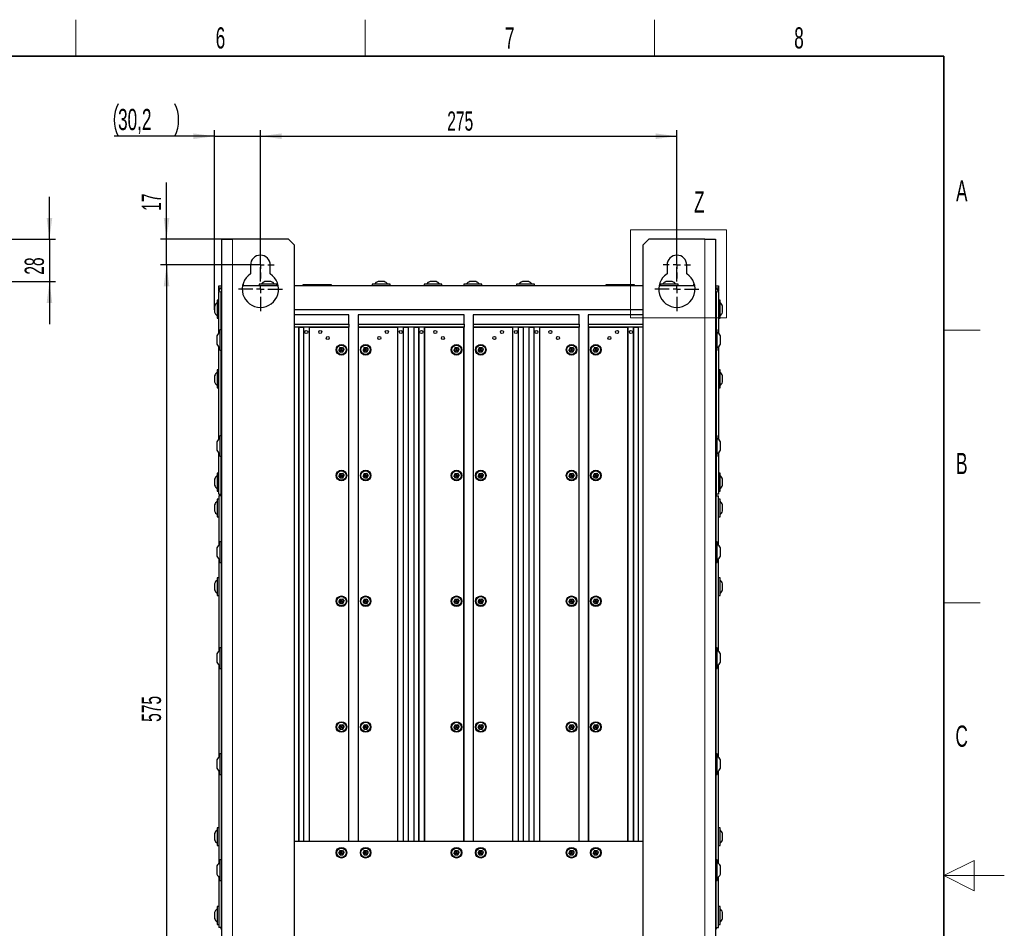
# Paper-space layout 'Blatt3' of a CAD drawing. Header units: millimetres. Extents: x 5 to 418, y 2 to 292.
# Tile 50 of 50: x 255 to 418, y 139 to 288. Entities that reach past the tile are written whole.
import ezdxf

# ---------------------------------------------------------------- set-up
doc = ezdxf.new("R2010")
doc.units = ezdxf.units.MM
doc.layers.add('SLD-0', color=7, linetype='Continuous')
doc.styles.add('SLDTEXTSTYLE1', font='TXT', dxfattribs={"width": 0.605})
doc.dimstyles.new('SLDDIMSTYLE2', dxfattribs={"dimtxt": 3.081982, "dimasz": 3.5, "dimexe": 0, "dimexo": 0.0625, "dimgap": 0.770496, "dimtad": 1, "dimdec": 0, "dimlfac": 4, "dimrnd": 1e-09, "dimzin": 12, "dimdsep": 46, "dimtxsty": 'SLDTEXTSTYLE1', "dimsah": 1, "dimcen": 0.09, "dimadec": 0, "dimazin": 3, "dimtfac": 1, "dimtofl": 0, "dimtmove": 0, "dimatfit": 3, "dimfxl": 1, "dimfrac": 2, "dimtolj": 1, "dimtzin": 12, "dimarcsym": 0})
doc.dimstyles.new('SLDDIMSTYLE3', dxfattribs={"dimtxt": 3.081982, "dimasz": 3.5, "dimexe": 0, "dimexo": 0.0625, "dimgap": 0.770496, "dimtad": 1, "dimlfac": 4, "dimrnd": 1e-09, "dimzin": 12, "dimdsep": 46, "dimtxsty": 'SLDTEXTSTYLE1', "dimsah": 1, "dimcen": 0.09, "dimadec": 0, "dimazin": 3, "dimtfac": 1, "dimtmove": 0, "dimatfit": 0, "dimfxl": 1, "dimfrac": 2, "dimtolj": 1, "dimtzin": 12, "dimarcsym": 0})
doc.dimstyles.new('SLDDIMSTYLE4', dxfattribs={"dimtxt": 3.5, "dimasz": 3.5, "dimexe": 0, "dimexo": 0.0625, "dimgap": 0.875, "dimtad": 1, "dimlfac": 4, "dimrnd": 1e-09, "dimzin": 12, "dimdsep": 46, "dimtxsty": 'SLDTEXTSTYLE1', "dimsah": 1, "dimcen": 0.09, "dimadec": 0, "dimazin": 3, "dimtfac": 1, "dimtmove": 0, "dimatfit": 0, "dimfxl": 1, "dimfrac": 2, "dimtolj": 1, "dimtzin": 12, "dimarcsym": 0})

# ---------------------------------------------------------------- blocks, each defined once
blk = doc.blocks.new('_D_17')
at = {"layer": 'SLD-0', "color": 7}
for p, q in [((260.37, 252.27), (260.37, 259.27)), ((188.75, 252.27), (261.37, 252.27)), ((260.37, 252.27), (260.37, 245.27)), ((234.6, 245.27), (261.37, 245.27)), ((260.37, 245.27), (260.37, 238.27))]:
    blk.add_line(p, q, dxfattribs=at)
for points in [[(260.37, 252.27), (260.83, 255.77), (259.91, 255.77)], [(260.37, 245.27), (259.91, 241.77), (260.83, 241.77)]]:
    blk.add_solid(points, dxfattribs=at)
at = {"layer": 'SLD-0', "color": 7, "insert": (256.28, 246.41), "char_height": 3.175, "attachment_point": 1, "rotation": 90, "style": 'SLDTEXTSTYLE1'}
blk.add_mtext('28', dxfattribs=at)
blk = doc.blocks.new('_D_18')
at = {"layer": 'SLD-0'}
for p, q in [((295.19, 248.02), (295.19, 270.27)), ((363.94, 248.02), (363.94, 270.27)), ((295.19, 269.27), (363.94, 269.27))]:
    blk.add_line(p, q, dxfattribs=at)
for points in [[(295.19, 269.27), (298.69, 268.81), (298.69, 269.73)], [(363.94, 269.27), (360.44, 269.73), (360.44, 268.81)]]:
    blk.add_solid(points, dxfattribs=at)
at = {"layer": 'SLD-0', "insert": (326.04, 273.36), "char_height": 3.175, "attachment_point": 1, "style": 'SLDTEXTSTYLE1'}
blk.add_mtext('275', dxfattribs=at)
blk = doc.blocks.new('_D_19')
at = {"layer": 'SLD-0'}
for p, q in [((295.19, 248.02), (278.7, 248.02)), ((279.7, 248.02), (279.7, 104.27)), ((295.19, 104.27), (278.7, 104.27))]:
    blk.add_line(p, q, dxfattribs=at)
for points in [[(279.7, 248.02), (279.24, 244.52), (280.16, 244.52)], [(279.7, 104.27), (280.16, 107.77), (279.24, 107.77)]]:
    blk.add_solid(points, dxfattribs=at)
at = {"layer": 'SLD-0', "insert": (275.61, 172.61), "char_height": 3.175, "attachment_point": 1, "rotation": 90, "style": 'SLDTEXTSTYLE1'}
blk.add_mtext('575', dxfattribs=at)
blk = doc.blocks.new('_D_20')
at = {"layer": 'SLD-0', "color": 7}
for p, q in [((279.7, 252.27), (279.7, 261.65)), ((290.57, 252.27), (278.7, 252.27)), ((279.7, 248.02), (279.7, 252.27)), ((292.94, 248.02), (278.7, 248.02)), ((279.7, 248.02), (279.7, 241.02))]:
    blk.add_line(p, q, dxfattribs=at)
for points in [[(279.7, 252.27), (280.16, 255.77), (279.24, 255.77)], [(279.7, 248.02), (279.24, 244.52), (280.16, 244.52)]]:
    blk.add_solid(points, dxfattribs=at)
at = {"layer": 'SLD-0', "color": 7, "insert": (275.61, 256.95), "char_height": 3.175, "attachment_point": 1, "rotation": 90, "style": 'SLDTEXTSTYLE1'}
blk.add_mtext('17', dxfattribs=at)
blk = doc.blocks.new('_D_21')
at = {"layer": 'SLD-0', "color": 7}
for p, q in [((287.64, 240.6), (287.64, 270.27)), ((295.19, 250.27), (295.19, 270.27)), ((287.64, 269.27), (271.07, 269.27)), ((287.64, 269.27), (295.19, 269.27)), ((295.19, 269.27), (302.19, 269.27))]:
    blk.add_line(p, q, dxfattribs=at)
for centre, start, end in [((277.08, 271.95), 153.4349, 206.5651), ((275.69, 271.95), 333.4349, 26.5651)]:
    blk.add_arc(centre, 6.01, start, end, dxfattribs=at)
for points in [[(287.64, 269.27), (284.14, 269.73), (284.14, 268.81)], [(295.19, 269.27), (298.69, 268.81), (298.69, 269.73)]]:
    blk.add_solid(points, dxfattribs=at)
at = {"layer": 'SLD-0', "color": 7, "insert": (271.7, 273.78), "char_height": 3.5, "attachment_point": 1, "style": 'SLDTEXTSTYLE1'}
blk.add_mtext('30,2', dxfattribs=at)
blk = doc.blocks.new('SW_CENTERMARKSYMBOL_8')
at = {"layer": 'SLD-0', "color": 0}
for p, q in [((0, 1.25), (0, 2.25)), ((-1.25, 0), (-2.25, 0)), ((0, 0), (-0.625, 0)), ((0, 0), (0, 0.625)), ((0, 0), (0, -0.625)), ((0, 0), (0.625, 0)), ((1.25, 0), (2.25, 0)), ((0, -1.25), (0, -2.25))]:
    blk.add_line(p, q, dxfattribs=at)
blk = doc.blocks.new('SW_CENTERMARKSYMBOL_9')
at = {"layer": 'SLD-0', "color": 0}
for p, q in [((0, 1.25), (0, 3.625)), ((-1.25, 0), (-3.625, 0)), ((0, 0), (-0.625, 0)), ((0, 0), (0, 0.625)), ((0, 0), (0, -0.625)), ((0, 0), (0.625, 0)), ((1.25, 0), (3.625, 0)), ((0, -1.25), (0, -3.625))]:
    blk.add_line(p, q, dxfattribs=at)
blk = doc.blocks.new('SW_CENTERMARKSYMBOL_10')
at = {"layer": 'SLD-0', "color": 0}
for p, q in [((0, 1.25), (0, 2.25)), ((-1.25, 0), (-2.25, 0)), ((0, 0), (-0.625, 0)), ((0, 0), (0, 0.625)), ((0, 0), (0, -0.625)), ((0, 0), (0.625, 0)), ((1.25, 0), (2.25, 0)), ((0, -1.25), (0, -2.25))]:
    blk.add_line(p, q, dxfattribs=at)
blk = doc.blocks.new('SW_CENTERMARKSYMBOL_11')
at = {"layer": 'SLD-0', "color": 0}
for p, q in [((0, 1.25), (0, 3.625)), ((-1.25, 0), (-3.625, 0)), ((0, 0), (-0.625, 0)), ((0, 0), (0, 0.625)), ((0, 0), (0, -0.625)), ((0, 0), (0.625, 0)), ((1.25, 0), (3.625, 0)), ((0, -1.25), (0, -3.625))]:
    blk.add_line(p, q, dxfattribs=at)

psp = doc.layouts.new('Blatt3')

# ---------------------------------------------------------------- linework, layer by layer
at = {"color": 7, "linetype": 'Continuous', "lineweight": 18}
for p, q in [((356.2712, 253.8297), (372.1451, 253.8297)), ((356.2712, 253.8297), (356.2712, 239.2786)), ((372.1451, 253.8297), (372.1451, 239.2786)), ((290.5673, 101.0151), (290.5673, 252.2651)), ((368.5673, 252.2651), (368.5673, 101.0151)), ((288.6923, 243.5901), (288.3173, 243.5901)), ((370.4423, 243.5901), (370.8173, 243.5901)), ((356.2712, 239.2786), (372.1451, 239.2786)), ((309.7423, 237.7651), (309.7423, 152.8901)), ((311.3923, 152.8901), (311.3923, 237.7651)), ((328.7423, 237.7651), (328.7423, 152.8901)), ((330.3923, 152.8901), (330.3923, 237.7651)), ((347.7423, 237.7651), (347.7423, 152.8901)), ((349.3923, 152.8901), (349.3923, 237.7651))]:
    psp.add_line(p, q, dxfattribs=at)
at = {"color": 7, "linetype": 'Continuous', "lineweight": 25}
for p, q in [((288.8173, 252.2651), (290.5673, 252.2651)), ((288.8173, 101.0151), (288.8173, 252.2651)), ((299.8173, 252.2651), (290.5673, 252.2651)), ((300.8173, 251.2651), (299.8173, 252.2651)), ((359.3173, 252.2651), (358.3173, 251.2651)), ((368.5673, 252.2651), (359.3173, 252.2651)), ((368.5673, 252.2651), (370.3173, 252.2651)), ((370.3173, 252.2651), (370.3173, 101.0151)), ((300.8173, 102.0151), (300.8173, 251.2651)), ((358.3173, 251.2651), (358.3173, 102.0151)), ((293.5673, 248.0151), (293.5673, 246.5368)), ((296.8173, 246.5368), (296.8173, 248.0151)), ((362.3173, 248.0151), (362.3173, 246.5368)), ((365.5673, 246.5368), (365.5673, 248.0151)), ((288.3173, 244.2151), (288.3173, 244.5901)), ((288.3173, 244.5901), (288.8173, 244.5901)), ((288.8173, 244.2151), (288.3173, 244.2151)), ((288.3173, 243.7151), (288.3173, 244.2151)), ((288.6923, 244.2151), (288.6923, 244.1629)), ((292.2581, 244.6401), (298.1265, 244.6401)), ((292.4173, 244.8401), (292.2984, 244.8401)), ((292.4173, 244.6401), (292.4173, 244.8401)), ((294.9673, 244.8401), (294.9673, 244.6401)), ((295.3413, 244.8401), (294.9673, 244.8401)), ((297.9173, 244.8401), (295.3413, 244.8401)), ((296.0691, 245.2651), (295.9423, 245.2651)), ((296.9423, 245.2651), (296.0691, 245.2651)), ((297.9173, 244.6401), (297.9173, 244.8401)), ((300.8173, 244.6401), (358.3173, 244.6401)), ((302.1923, 244.7151), (302.1923, 244.6401)), ((306.9423, 244.7151), (302.1923, 244.7151)), ((306.9423, 244.6401), (306.9423, 244.7151)), ((313.6423, 244.8401), (313.6423, 244.6401)), ((316.4, 244.8401), (313.6423, 244.8401)), ((315.5521, 245.2651), (314.6173, 245.2651)), ((315.6173, 245.2651), (315.5521, 245.2651)), ((316.5923, 244.8401), (316.4, 244.8401)), ((316.5923, 244.6401), (316.5923, 244.8401)), ((322.2173, 244.8401), (322.2173, 244.6401)), ((324.975, 244.8401), (322.2173, 244.8401)), ((324.1271, 245.2651), (323.1923, 245.2651)), ((324.1923, 245.2651), (324.1271, 245.2651)), ((325.1673, 244.8401), (324.975, 244.8401)), ((325.1673, 244.6401), (325.1673, 244.8401)), ((328.7923, 244.8401), (328.7923, 244.6401)), ((331.55, 244.8401), (328.7923, 244.8401)), ((330.7021, 245.2651), (329.7673, 245.2651)), ((330.7673, 245.2651), (330.7021, 245.2651)), ((331.7423, 244.8401), (331.55, 244.8401)), ((331.7423, 244.6401), (331.7423, 244.8401)), ((337.4673, 244.8401), (337.4673, 244.6401)), ((340.225, 244.8401), (337.4673, 244.8401)), ((339.3771, 245.2651), (338.4423, 245.2651)), ((339.4423, 245.2651), (339.3771, 245.2651)), ((340.4173, 244.8401), (340.225, 244.8401)), ((340.4173, 244.6401), (340.4173, 244.8401)), ((352.1923, 244.7151), (352.1923, 244.6401)), ((356.9423, 244.7151), (352.1923, 244.7151)), ((356.9423, 244.6401), (356.9423, 244.7151)), ((361.0081, 244.6401), (366.8765, 244.6401)), ((361.2173, 244.8401), (361.2173, 244.6401)), ((363.975, 244.8401), (361.2173, 244.8401)), ((363.1271, 245.2651), (362.1923, 245.2651)), ((363.1923, 245.2651), (363.1271, 245.2651)), ((364.1673, 244.8401), (363.975, 244.8401)), ((364.1673, 244.6401), (364.1673, 244.8401)), ((366.7173, 244.8401), (366.7173, 244.6401)), ((366.8266, 244.8401), (366.7173, 244.8401)), ((370.3173, 244.5901), (370.8173, 244.5901)), ((370.8173, 244.2151), (370.3173, 244.2151)), ((370.4423, 244.1629), (370.4423, 244.2151)), ((370.8173, 244.5901), (370.8173, 244.2151)), ((370.8173, 244.2151), (370.8173, 243.7151)), ((288.3173, 242.1901), (288.0673, 242.1901)), ((288.0673, 242.1901), (288.0673, 241.7613)), ((288.3299, 243.7151), (288.3173, 243.7151)), ((288.3173, 243.7151), (288.3173, 243.5901)), ((288.3173, 236.7519), (288.3173, 243.5901)), ((288.6923, 237.3401), (288.6923, 243.5901)), ((288.6974, 243.6401), (288.8173, 243.6401)), ((370.3173, 243.6401), (370.4373, 243.6401)), ((370.4423, 243.5901), (370.4423, 237.3401)), ((370.8173, 243.7151), (370.8047, 243.7151)), ((370.8173, 243.5901), (370.8173, 243.7151)), ((370.8173, 243.5901), (370.8173, 236.7519)), ((371.0673, 242.1901), (370.8173, 242.1901)), ((371.0673, 239.2401), (371.0673, 242.1901)), ((287.6423, 241.2151), (287.6423, 241.0697)), ((287.6423, 241.0697), (287.6423, 240.2151)), ((288.0673, 241.7613), (288.0673, 239.2401)), ((358.3173, 240.6401), (300.8173, 240.6401)), ((371.4923, 240.2151), (371.4923, 241.2151)), ((288.0673, 239.2401), (288.3173, 239.2401)), ((309.8173, 239.7651), (300.8173, 239.7651)), ((309.8173, 238.2651), (309.8173, 239.7651)), ((328.8173, 239.7651), (311.3173, 239.7651)), ((311.3173, 239.7651), (311.3173, 238.2651)), ((328.8173, 238.2651), (328.8173, 239.7651)), ((330.3173, 239.7651), (330.3173, 238.2651)), ((347.8173, 239.7651), (330.3173, 239.7651)), ((347.8173, 238.2651), (347.8173, 239.7651)), ((349.3173, 239.7651), (349.3173, 238.2651)), ((358.3173, 239.7651), (349.3173, 239.7651)), ((370.8173, 239.2401), (371.0673, 239.2401)), ((288.8173, 237.3401), (288.5173, 237.3401)), ((288.5173, 237.3401), (288.5173, 233.9401)), ((300.8173, 238.2651), (309.8173, 238.2651)), ((309.8173, 237.7651), (300.8173, 237.7651)), ((301.5003, 237.7651), (301.5003, 152.8901)), ((301.5673, 152.8901), (301.5673, 237.7651)), ((301.5673, 237.7651), (302.3173, 237.7651)), ((302.3173, 237.7651), (302.3173, 152.8901)), ((302.3843, 152.8901), (302.3843, 237.7651)), ((303.2503, 237.7651), (303.2503, 152.8901)), ((303.3173, 152.8901), (303.3173, 237.7651)), ((303.3173, 237.7651), (309.7423, 237.7651)), ((309.8173, 238.2651), (309.8173, 237.7651)), ((309.8173, 152.8901), (309.8173, 237.7651)), ((311.3173, 238.2651), (328.8173, 238.2651)), ((311.3173, 238.2651), (311.3173, 237.7651)), ((328.8173, 237.7651), (311.3173, 237.7651)), ((311.3173, 237.7651), (311.3173, 152.8901)), ((311.3923, 237.7651), (317.8173, 237.7651)), ((317.8173, 237.7651), (317.8173, 152.8901)), ((317.8843, 152.8901), (317.8843, 237.7651)), ((318.7503, 237.7651), (318.7503, 152.8901)), ((318.8173, 152.8901), (318.8173, 237.7651)), ((318.8173, 237.7651), (319.5673, 237.7651)), ((319.5673, 237.7651), (319.5673, 152.8901)), ((319.6343, 152.8901), (319.6343, 237.7651)), ((320.5003, 237.7651), (320.5003, 152.8901)), ((320.5673, 152.8901), (320.5673, 237.7651)), ((320.5673, 237.7651), (321.3173, 237.7651)), ((321.3173, 237.7651), (321.3173, 152.8901)), ((321.3843, 152.8901), (321.3843, 237.7651)), ((322.2503, 237.7651), (322.2503, 152.8901)), ((322.3173, 152.8901), (322.3173, 237.7651)), ((322.3173, 237.7651), (328.7423, 237.7651)), ((328.8173, 238.2651), (328.8173, 237.7651)), ((328.8173, 152.8901), (328.8173, 237.7651)), ((330.3173, 238.2651), (347.8173, 238.2651)), ((330.3173, 238.2651), (330.3173, 237.7651)), ((347.8173, 237.7651), (330.3173, 237.7651)), ((330.3173, 237.7651), (330.3173, 152.8901)), ((330.3923, 237.7651), (336.8173, 237.7651)), ((336.8173, 237.7651), (336.8173, 152.8901)), ((336.8843, 152.8901), (336.8843, 237.7651)), ((337.7503, 237.7651), (337.7503, 152.8901)), ((337.8173, 152.8901), (337.8173, 237.7651)), ((337.8173, 237.7651), (338.5673, 237.7651)), ((338.5673, 237.7651), (338.5673, 152.8901)), ((338.6343, 152.8901), (338.6343, 237.7651)), ((339.5003, 237.7651), (339.5003, 152.8901)), ((339.5673, 152.8901), (339.5673, 237.7651)), ((339.5673, 237.7651), (340.3173, 237.7651)), ((340.3173, 237.7651), (340.3173, 152.8901)), ((340.3843, 152.8901), (340.3843, 237.7651)), ((341.2503, 237.7651), (341.2503, 152.8901)), ((341.3173, 152.8901), (341.3173, 237.7651)), ((341.3173, 237.7651), (347.7423, 237.7651)), ((347.8173, 238.2651), (347.8173, 237.7651)), ((347.8173, 152.8901), (347.8173, 237.7651)), ((349.3173, 238.2651), (358.3173, 238.2651)), ((349.3173, 238.2651), (349.3173, 237.7651)), ((358.3173, 237.7651), (349.3173, 237.7651)), ((349.3173, 237.7651), (349.3173, 152.8901)), ((349.3923, 237.7651), (355.8173, 237.7651)), ((355.8173, 237.7651), (355.8173, 152.8901)), ((355.8843, 152.8901), (355.8843, 237.7651)), ((356.7503, 237.7651), (356.7503, 152.8901)), ((356.8173, 152.8901), (356.8173, 237.7651)), ((356.8173, 237.7651), (357.5673, 237.7651)), ((357.5673, 237.7651), (357.5673, 152.8901)), ((357.6343, 152.8901), (357.6343, 237.7651)), ((370.6173, 237.3401), (370.3173, 237.3401)), ((370.6173, 235.5355), (370.6173, 237.3401)), ((287.9923, 236.3276), (287.9923, 234.9526)), ((371.1423, 235.5978), (371.1423, 236.3276)), ((288.3173, 219.2519), (288.3173, 234.5282)), ((308.3246, 234.3737), (308.1354, 233.9842)), ((308.3246, 234.3737), (308.7565, 234.4045)), ((308.5673, 234.0151), (308.3246, 234.3737)), ((308.5673, 234.0151), (308.7565, 234.4045)), ((308.7565, 234.4045), (308.9992, 234.0459)), ((312.3246, 234.3737), (312.1354, 233.9842)), ((312.3246, 234.3737), (312.7565, 234.4045)), ((312.5673, 234.0151), (312.3246, 234.3737)), ((312.5673, 234.0151), (312.7565, 234.4045)), ((312.7565, 234.4045), (312.9992, 234.0459)), ((327.3246, 234.3737), (327.1354, 233.9842)), ((327.3246, 234.3737), (327.7565, 234.4045)), ((327.5673, 234.0151), (327.3246, 234.3737)), ((327.5673, 234.0151), (327.7565, 234.4045)), ((327.7565, 234.4045), (327.9992, 234.0459)), ((331.3246, 234.3737), (331.1354, 233.9842)), ((331.3246, 234.3737), (331.7565, 234.4045)), ((331.5673, 234.0151), (331.3246, 234.3737)), ((331.5673, 234.0151), (331.7565, 234.4045)), ((331.7565, 234.4045), (331.9992, 234.0459)), ((346.3246, 234.3737), (346.1354, 233.9842)), ((346.3246, 234.3737), (346.7565, 234.4045)), ((346.5673, 234.0151), (346.3246, 234.3737)), ((346.5673, 234.0151), (346.7565, 234.4045)), ((346.7565, 234.4045), (346.9992, 234.0459)), ((350.3246, 234.3737), (350.1354, 233.9842)), ((350.3246, 234.3737), (350.7565, 234.4045)), ((350.5673, 234.0151), (350.3246, 234.3737)), ((350.5673, 234.0151), (350.7565, 234.4045)), ((350.7565, 234.4045), (350.9992, 234.0459)), ((370.6173, 233.9401), (370.6173, 235.5355)), ((370.8173, 234.5282), (370.8173, 219.2519)), ((371.1423, 234.9526), (371.1423, 235.5978)), ((288.5173, 233.9401), (288.8173, 233.9401)), ((288.6923, 219.8401), (288.6923, 233.9401)), ((308.1354, 233.9842), (308.5673, 234.0151)), ((308.3781, 233.6256), (308.1354, 233.9842)), ((308.3781, 233.6256), (308.5673, 234.0151)), ((308.3781, 233.6256), (308.81, 233.6564)), ((308.5673, 234.0151), (308.9992, 234.0459)), ((308.81, 233.6564), (308.5673, 234.0151)), ((308.81, 233.6564), (308.9992, 234.0459)), ((312.1354, 233.9842), (312.5673, 234.0151)), ((312.3781, 233.6256), (312.1354, 233.9842)), ((312.3781, 233.6256), (312.5673, 234.0151)), ((312.3781, 233.6256), (312.81, 233.6564)), ((312.5673, 234.0151), (312.9992, 234.0459)), ((312.81, 233.6564), (312.5673, 234.0151)), ((312.81, 233.6564), (312.9992, 234.0459)), ((327.1354, 233.9842), (327.5673, 234.0151)), ((327.3781, 233.6256), (327.1354, 233.9842)), ((327.3781, 233.6256), (327.5673, 234.0151)), ((327.3781, 233.6256), (327.81, 233.6564)), ((327.5673, 234.0151), (327.9992, 234.0459)), ((327.81, 233.6564), (327.5673, 234.0151)), ((327.81, 233.6564), (327.9992, 234.0459)), ((331.1354, 233.9842), (331.5673, 234.0151)), ((331.3781, 233.6256), (331.1354, 233.9842)), ((331.3781, 233.6256), (331.5673, 234.0151)), ((331.3781, 233.6256), (331.81, 233.6564)), ((331.5673, 234.0151), (331.9992, 234.0459)), ((331.81, 233.6564), (331.5673, 234.0151)), ((331.81, 233.6564), (331.9992, 234.0459)), ((346.1354, 233.9842), (346.5673, 234.0151)), ((346.3781, 233.6256), (346.1354, 233.9842)), ((346.3781, 233.6256), (346.5673, 234.0151)), ((346.3781, 233.6256), (346.81, 233.6564)), ((346.5673, 234.0151), (346.9992, 234.0459)), ((346.81, 233.6564), (346.5673, 234.0151)), ((346.81, 233.6564), (346.9992, 234.0459)), ((350.1354, 233.9842), (350.5673, 234.0151)), ((350.3781, 233.6256), (350.1354, 233.9842)), ((350.3781, 233.6256), (350.5673, 234.0151)), ((350.3781, 233.6256), (350.81, 233.6564)), ((350.5673, 234.0151), (350.9992, 234.0459)), ((350.81, 233.6564), (350.5673, 234.0151)), ((350.81, 233.6564), (350.9992, 234.0459)), ((370.3173, 233.9401), (370.6173, 233.9401)), ((370.4423, 233.9401), (370.4423, 219.8401)), ((287.6423, 229.7151), (287.6423, 229.5697)), ((287.6423, 229.5697), (287.6423, 228.7151)), ((288.3173, 230.6901), (288.0673, 230.6901)), ((288.0673, 230.6901), (288.0673, 230.2613)), ((288.0673, 230.2613), (288.0673, 227.7401)), ((371.0673, 230.6901), (370.8173, 230.6901)), ((371.0673, 227.7401), (371.0673, 230.6901)), ((371.4923, 228.7151), (371.4923, 229.7151)), ((288.0673, 227.7401), (288.3173, 227.7401)), ((370.8173, 227.7401), (371.0673, 227.7401)), ((288.8173, 219.8401), (288.5173, 219.8401)), ((288.5173, 219.8401), (288.5173, 216.4401)), ((370.6173, 219.8401), (370.3173, 219.8401)), ((370.6173, 218.0355), (370.6173, 219.8401)), ((287.9923, 218.8276), (287.9923, 217.4526)), ((370.6173, 216.4401), (370.6173, 218.0355)), ((371.1423, 218.0978), (371.1423, 218.8276)), ((371.1423, 217.4526), (371.1423, 218.0978)), ((288.3173, 210.1651), (288.3173, 217.0282)), ((288.5173, 216.4401), (288.8173, 216.4401)), ((288.6923, 210.1651), (288.6923, 216.4401)), ((370.3173, 216.4401), (370.6173, 216.4401)), ((370.4423, 216.4401), (370.4423, 210.1651)), ((370.8173, 217.0282), (370.8173, 210.1651)), ((288.3173, 213.6401), (288.0673, 213.6401)), ((288.0673, 213.6401), (288.0673, 213.2113)), ((288.0673, 213.2113), (288.0673, 210.6901)), ((308.3279, 213.6258), (308.1351, 213.2381)), ((308.1351, 213.2381), (308.5673, 213.2651)), ((308.3746, 212.8773), (308.1351, 213.2381)), ((308.3279, 213.6258), (308.76, 213.6528)), ((308.5673, 213.2651), (308.3279, 213.6258)), ((308.3746, 212.8773), (308.5673, 213.2651)), ((308.5673, 213.2651), (308.76, 213.6528)), ((308.5673, 213.2651), (308.9995, 213.292)), ((308.8067, 212.9043), (308.5673, 213.2651)), ((308.76, 213.6528), (308.9995, 213.292)), ((308.8067, 212.9043), (308.9995, 213.292)), ((312.3279, 213.6258), (312.1351, 213.2381)), ((312.1351, 213.2381), (312.5673, 213.2651)), ((312.3746, 212.8773), (312.1351, 213.2381)), ((312.3279, 213.6258), (312.76, 213.6528)), ((312.5673, 213.2651), (312.3279, 213.6258)), ((312.3746, 212.8773), (312.5673, 213.2651)), ((312.5673, 213.2651), (312.76, 213.6528)), ((312.5673, 213.2651), (312.9995, 213.292)), ((312.8067, 212.9043), (312.5673, 213.2651)), ((312.76, 213.6528), (312.9995, 213.292)), ((312.8067, 212.9043), (312.9995, 213.292)), ((327.3279, 213.6258), (327.1351, 213.2381)), ((327.1351, 213.2381), (327.5673, 213.2651)), ((327.3746, 212.8773), (327.1351, 213.2381)), ((327.3279, 213.6258), (327.76, 213.6528)), ((327.5673, 213.2651), (327.3279, 213.6258)), ((327.3746, 212.8773), (327.5673, 213.2651)), ((327.5673, 213.2651), (327.76, 213.6528)), ((327.5673, 213.2651), (327.9995, 213.292)), ((327.8067, 212.9043), (327.5673, 213.2651)), ((327.76, 213.6528), (327.9995, 213.292)), ((327.8067, 212.9043), (327.9995, 213.292)), ((331.3279, 213.6258), (331.1351, 213.2381)), ((331.1351, 213.2381), (331.5673, 213.2651)), ((331.3746, 212.8773), (331.1351, 213.2381)), ((331.3279, 213.6258), (331.76, 213.6528)), ((331.5673, 213.2651), (331.3279, 213.6258)), ((331.3746, 212.8773), (331.5673, 213.2651)), ((331.5673, 213.2651), (331.76, 213.6528)), ((331.5673, 213.2651), (331.9995, 213.292)), ((331.8067, 212.9043), (331.5673, 213.2651)), ((331.76, 213.6528), (331.9995, 213.292)), ((331.8067, 212.9043), (331.9995, 213.292)), ((346.3279, 213.6258), (346.1351, 213.2381)), ((346.1351, 213.2381), (346.5673, 213.2651)), ((346.3746, 212.8773), (346.1351, 213.2381)), ((346.3279, 213.6258), (346.76, 213.6528)), ((346.5673, 213.2651), (346.3279, 213.6258)), ((346.3746, 212.8773), (346.5673, 213.2651)), ((346.5673, 213.2651), (346.76, 213.6528)), ((346.5673, 213.2651), (346.9995, 213.292)), ((346.8067, 212.9043), (346.5673, 213.2651)), ((346.76, 213.6528), (346.9995, 213.292)), ((346.8067, 212.9043), (346.9995, 213.292)), ((350.3279, 213.6258), (350.1351, 213.2381)), ((350.1351, 213.2381), (350.5673, 213.2651)), ((350.3746, 212.8773), (350.1351, 213.2381)), ((350.3279, 213.6258), (350.76, 213.6528)), ((350.5673, 213.2651), (350.3279, 213.6258)), ((350.3746, 212.8773), (350.5673, 213.2651)), ((350.5673, 213.2651), (350.76, 213.6528)), ((350.5673, 213.2651), (350.9995, 213.292)), ((350.8067, 212.9043), (350.5673, 213.2651)), ((350.76, 213.6528), (350.9995, 213.292)), ((350.8067, 212.9043), (350.9995, 213.292)), ((371.0673, 213.6401), (370.8173, 213.6401)), ((371.0673, 210.936), (371.0673, 213.6401)), ((287.6423, 212.6651), (287.6423, 212.5197)), ((287.6423, 212.5197), (287.6423, 211.6651)), ((308.3746, 212.8773), (308.8067, 212.9043)), ((312.3746, 212.8773), (312.8067, 212.9043)), ((327.3746, 212.8773), (327.8067, 212.9043)), ((331.3746, 212.8773), (331.8067, 212.9043)), ((346.3746, 212.8773), (346.8067, 212.9043)), ((350.3746, 212.8773), (350.8067, 212.9043)), ((371.4923, 211.7484), (371.4923, 212.6651)), ((371.4923, 211.6651), (371.4923, 211.7484)), ((288.0673, 210.6901), (288.3173, 210.6901)), ((288.3173, 210.1651), (288.6923, 210.1651)), ((288.3173, 209.9151), (288.3173, 201.7519)), ((288.6923, 209.9151), (288.3173, 209.9151)), ((288.6923, 209.9151), (288.6923, 210.1651)), ((288.6923, 209.9151), (288.6923, 202.3401)), ((370.4423, 210.1651), (370.4423, 209.9151)), ((370.8173, 210.1651), (370.4423, 210.1651)), ((370.4423, 202.3401), (370.4423, 209.9151)), ((370.4423, 209.9151), (370.8173, 209.9151)), ((370.8173, 210.6901), (371.0673, 210.6901)), ((370.8173, 201.7519), (370.8173, 209.9151)), ((371.0673, 210.6901), (371.0673, 210.936)), ((287.6423, 208.4151), (287.6423, 208.2697)), ((287.6423, 208.2697), (287.6423, 207.4151)), ((288.3173, 209.3901), (288.0673, 209.3901)), ((288.0673, 209.3901), (288.0673, 208.9613)), ((288.0673, 208.9613), (288.0673, 206.4401)), ((371.0673, 209.3901), (370.8173, 209.3901)), ((371.0673, 206.686), (371.0673, 209.3901)), ((371.4923, 207.4984), (371.4923, 208.4151)), ((288.0673, 206.4401), (288.3173, 206.4401)), ((370.8173, 206.4401), (371.0673, 206.4401)), ((371.0673, 206.4401), (371.0673, 206.686)), ((371.4923, 207.4151), (371.4923, 207.4984)), ((288.8173, 202.3401), (288.5173, 202.3401)), ((288.5173, 202.3401), (288.5173, 198.9401)), ((370.6173, 202.3401), (370.3173, 202.3401)), ((370.6173, 200.5355), (370.6173, 202.3401)), ((287.9923, 201.3276), (287.9923, 199.9526)), ((370.6173, 198.9401), (370.6173, 200.5355)), ((371.1423, 200.5978), (371.1423, 201.3276)), ((371.1423, 199.9526), (371.1423, 200.5978)), ((288.3173, 199.5282), (288.3173, 184.2519)), ((288.5173, 198.9401), (288.8173, 198.9401)), ((288.6923, 198.9401), (288.6923, 184.8401)), ((370.3173, 198.9401), (370.6173, 198.9401)), ((370.4423, 184.8401), (370.4423, 198.9401)), ((370.8173, 184.2519), (370.8173, 199.5282)), ((287.6423, 195.4151), (287.6423, 194.916)), ((288.3173, 196.3901), (288.0673, 196.3901)), ((288.0673, 196.3901), (288.0673, 194.9179)), ((371.0673, 196.3901), (370.8173, 196.3901)), ((371.0673, 193.686), (371.0673, 196.3901)), ((371.4923, 194.4984), (371.4923, 195.4151)), ((287.6423, 194.916), (287.6423, 194.4151)), ((288.0673, 194.9179), (288.0673, 193.4401)), ((288.0673, 193.4401), (288.3173, 193.4401)), ((370.8173, 193.4401), (371.0673, 193.4401)), ((371.0673, 193.4401), (371.0673, 193.686)), ((371.4923, 194.4151), (371.4923, 194.4984)), ((308.3246, 192.8737), (308.1354, 192.4842)), ((308.1354, 192.4842), (308.5673, 192.5151)), ((308.3781, 192.1256), (308.1354, 192.4842)), ((308.3246, 192.8737), (308.7565, 192.9045)), ((308.5673, 192.5151), (308.3246, 192.8737)), ((308.3781, 192.1256), (308.5673, 192.5151)), ((308.3781, 192.1256), (308.81, 192.1564)), ((308.5673, 192.5151), (308.7565, 192.9045)), ((308.5673, 192.5151), (308.9992, 192.5459)), ((308.81, 192.1564), (308.5673, 192.5151)), ((308.7565, 192.9045), (308.9992, 192.5459)), ((308.81, 192.1564), (308.9992, 192.5459)), ((312.3246, 192.8737), (312.1354, 192.4842)), ((312.1354, 192.4842), (312.5673, 192.5151)), ((312.3781, 192.1256), (312.1354, 192.4842)), ((312.3246, 192.8737), (312.7565, 192.9045)), ((312.5673, 192.5151), (312.3246, 192.8737)), ((312.3781, 192.1256), (312.5673, 192.5151)), ((312.3781, 192.1256), (312.81, 192.1564)), ((312.5673, 192.5151), (312.7565, 192.9045)), ((312.5673, 192.5151), (312.9992, 192.5459)), ((312.81, 192.1564), (312.5673, 192.5151)), ((312.7565, 192.9045), (312.9992, 192.5459)), ((312.81, 192.1564), (312.9992, 192.5459)), ((327.3246, 192.8737), (327.1354, 192.4842)), ((327.1354, 192.4842), (327.5673, 192.5151)), ((327.3781, 192.1256), (327.1354, 192.4842)), ((327.3246, 192.8737), (327.7565, 192.9045)), ((327.5673, 192.5151), (327.3246, 192.8737)), ((327.3781, 192.1256), (327.5673, 192.5151)), ((327.3781, 192.1256), (327.81, 192.1564)), ((327.5673, 192.5151), (327.7565, 192.9045)), ((327.5673, 192.5151), (327.9992, 192.5459)), ((327.81, 192.1564), (327.5673, 192.5151)), ((327.7565, 192.9045), (327.9992, 192.5459)), ((327.81, 192.1564), (327.9992, 192.5459)), ((331.3246, 192.8737), (331.1354, 192.4842)), ((331.1354, 192.4842), (331.5673, 192.5151)), ((331.3781, 192.1256), (331.1354, 192.4842)), ((331.3246, 192.8737), (331.7565, 192.9045)), ((331.5673, 192.5151), (331.3246, 192.8737)), ((331.3781, 192.1256), (331.5673, 192.5151)), ((331.3781, 192.1256), (331.81, 192.1564)), ((331.5673, 192.5151), (331.7565, 192.9045)), ((331.5673, 192.5151), (331.9992, 192.5459)), ((331.81, 192.1564), (331.5673, 192.5151)), ((331.7565, 192.9045), (331.9992, 192.5459)), ((331.81, 192.1564), (331.9992, 192.5459)), ((346.3246, 192.8737), (346.1354, 192.4842)), ((346.1354, 192.4842), (346.5673, 192.5151)), ((346.3781, 192.1256), (346.1354, 192.4842)), ((346.3246, 192.8737), (346.7565, 192.9045)), ((346.5673, 192.5151), (346.3246, 192.8737)), ((346.3781, 192.1256), (346.5673, 192.5151)), ((346.3781, 192.1256), (346.81, 192.1564)), ((346.5673, 192.5151), (346.7565, 192.9045)), ((346.5673, 192.5151), (346.9992, 192.5459)), ((346.81, 192.1564), (346.5673, 192.5151)), ((346.7565, 192.9045), (346.9992, 192.5459)), ((346.81, 192.1564), (346.9992, 192.5459)), ((350.3246, 192.8737), (350.1354, 192.4842)), ((350.1354, 192.4842), (350.5673, 192.5151)), ((350.3781, 192.1256), (350.1354, 192.4842)), ((350.3246, 192.8737), (350.7565, 192.9045)), ((350.5673, 192.5151), (350.3246, 192.8737)), ((350.3781, 192.1256), (350.5673, 192.5151)), ((350.3781, 192.1256), (350.81, 192.1564)), ((350.5673, 192.5151), (350.7565, 192.9045)), ((350.5673, 192.5151), (350.9992, 192.5459)), ((350.81, 192.1564), (350.5673, 192.5151)), ((350.7565, 192.9045), (350.9992, 192.5459)), ((350.81, 192.1564), (350.9992, 192.5459)), ((287.9923, 183.8276), (287.9923, 182.4526)), ((288.8173, 184.8401), (288.5173, 184.8401)), ((288.5173, 184.8401), (288.5173, 181.4401)), ((370.6173, 184.8401), (370.3173, 184.8401)), ((370.6173, 183.0355), (370.6173, 184.8401)), ((371.1423, 183.0978), (371.1423, 183.8276)), ((370.6173, 181.4401), (370.6173, 183.0355)), ((371.1423, 182.4526), (371.1423, 183.0978)), ((288.3173, 182.0282), (288.3173, 166.7519)), ((288.5173, 181.4401), (288.8173, 181.4401)), ((288.6923, 181.4401), (288.6923, 167.3401)), ((370.3173, 181.4401), (370.6173, 181.4401)), ((370.4423, 167.3401), (370.4423, 181.4401)), ((370.8173, 166.7519), (370.8173, 182.0282)), ((308.3246, 172.1237), (308.1354, 171.7342)), ((308.1354, 171.7342), (308.5673, 171.7651)), ((308.3781, 171.3756), (308.1354, 171.7342)), ((308.3246, 172.1237), (308.7565, 172.1545)), ((308.5673, 171.7651), (308.3246, 172.1237)), ((308.3781, 171.3756), (308.5673, 171.7651)), ((308.3781, 171.3756), (308.81, 171.4064)), ((308.5673, 171.7651), (308.7565, 172.1545)), ((308.5673, 171.7651), (308.9992, 171.7959)), ((308.81, 171.4064), (308.5673, 171.7651)), ((308.7565, 172.1545), (308.9992, 171.7959)), ((308.81, 171.4064), (308.9992, 171.7959)), ((312.3246, 172.1237), (312.1354, 171.7342)), ((312.1354, 171.7342), (312.5673, 171.7651)), ((312.3781, 171.3756), (312.1354, 171.7342)), ((312.3246, 172.1237), (312.7565, 172.1545)), ((312.5673, 171.7651), (312.3246, 172.1237)), ((312.3781, 171.3756), (312.5673, 171.7651)), ((312.3781, 171.3756), (312.81, 171.4064)), ((312.5673, 171.7651), (312.7565, 172.1545)), ((312.5673, 171.7651), (312.9992, 171.7959)), ((312.81, 171.4064), (312.5673, 171.7651)), ((312.7565, 172.1545), (312.9992, 171.7959)), ((312.81, 171.4064), (312.9992, 171.7959)), ((327.3246, 172.1237), (327.1354, 171.7342)), ((327.1354, 171.7342), (327.5673, 171.7651)), ((327.3781, 171.3756), (327.1354, 171.7342)), ((327.3246, 172.1237), (327.7565, 172.1545)), ((327.5673, 171.7651), (327.3246, 172.1237)), ((327.3781, 171.3756), (327.5673, 171.7651)), ((327.3781, 171.3756), (327.81, 171.4064)), ((327.5673, 171.7651), (327.7565, 172.1545)), ((327.5673, 171.7651), (327.9992, 171.7959)), ((327.81, 171.4064), (327.5673, 171.7651)), ((327.7565, 172.1545), (327.9992, 171.7959)), ((327.81, 171.4064), (327.9992, 171.7959)), ((331.3246, 172.1237), (331.1354, 171.7342)), ((331.1354, 171.7342), (331.5673, 171.7651)), ((331.3781, 171.3756), (331.1354, 171.7342)), ((331.3246, 172.1237), (331.7565, 172.1545)), ((331.5673, 171.7651), (331.3246, 172.1237)), ((331.3781, 171.3756), (331.5673, 171.7651)), ((331.3781, 171.3756), (331.81, 171.4064)), ((331.5673, 171.7651), (331.7565, 172.1545)), ((331.5673, 171.7651), (331.9992, 171.7959)), ((331.81, 171.4064), (331.5673, 171.7651)), ((331.7565, 172.1545), (331.9992, 171.7959)), ((331.81, 171.4064), (331.9992, 171.7959)), ((346.3246, 172.1237), (346.1354, 171.7342)), ((346.1354, 171.7342), (346.5673, 171.7651)), ((346.3781, 171.3756), (346.1354, 171.7342)), ((346.3246, 172.1237), (346.7565, 172.1545)), ((346.5673, 171.7651), (346.3246, 172.1237)), ((346.3781, 171.3756), (346.5673, 171.7651)), ((346.3781, 171.3756), (346.81, 171.4064)), ((346.5673, 171.7651), (346.7565, 172.1545)), ((346.5673, 171.7651), (346.9992, 171.7959)), ((346.81, 171.4064), (346.5673, 171.7651)), ((346.7565, 172.1545), (346.9992, 171.7959)), ((346.81, 171.4064), (346.9992, 171.7959)), ((350.3246, 172.1237), (350.1354, 171.7342)), ((350.1354, 171.7342), (350.5673, 171.7651)), ((350.3781, 171.3756), (350.1354, 171.7342)), ((350.3246, 172.1237), (350.7565, 172.1545)), ((350.5673, 171.7651), (350.3246, 172.1237)), ((350.3781, 171.3756), (350.5673, 171.7651)), ((350.3781, 171.3756), (350.81, 171.4064)), ((350.5673, 171.7651), (350.7565, 172.1545)), ((350.5673, 171.7651), (350.9992, 171.7959)), ((350.81, 171.4064), (350.5673, 171.7651)), ((350.7565, 172.1545), (350.9992, 171.7959)), ((350.81, 171.4064), (350.9992, 171.7959)), ((287.9923, 166.3276), (287.9923, 164.9526)), ((288.8173, 167.3401), (288.5173, 167.3401)), ((288.5173, 167.3401), (288.5173, 163.9401)), ((370.6173, 167.3401), (370.3173, 167.3401)), ((370.6173, 165.5355), (370.6173, 167.3401)), ((371.1423, 165.5978), (371.1423, 166.3276)), ((288.3173, 164.5282), (288.3173, 149.2519)), ((370.6173, 163.9401), (370.6173, 165.5355)), ((370.8173, 149.2519), (370.8173, 164.5282)), ((371.1423, 164.9526), (371.1423, 165.5978)), ((288.5173, 163.9401), (288.8173, 163.9401)), ((288.6923, 163.9401), (288.6923, 149.8401)), ((370.3173, 163.9401), (370.6173, 163.9401)), ((370.4423, 149.8401), (370.4423, 163.9401)), ((288.3173, 155.1401), (288.0673, 155.1401)), ((288.0673, 155.1401), (288.0673, 153.6498)), ((371.0673, 155.1401), (370.8173, 155.1401)), ((371.0673, 152.436), (371.0673, 155.1401)), ((287.6423, 154.1651), (287.6423, 153.6599)), ((287.6423, 153.6599), (287.6423, 153.1651)), ((288.0673, 153.6498), (288.0673, 152.1901)), ((358.3173, 152.8901), (300.8173, 152.8901)), ((371.4923, 153.2484), (371.4923, 154.1651)), ((371.4923, 153.1651), (371.4923, 153.2484)), ((288.0673, 152.1901), (288.3173, 152.1901)), ((308.3246, 151.3737), (308.1354, 150.9842)), ((308.3246, 151.3737), (308.7565, 151.4045)), ((308.5673, 151.0151), (308.3246, 151.3737)), ((308.5673, 151.0151), (308.7565, 151.4045)), ((308.7565, 151.4045), (308.9992, 151.0459)), ((312.3246, 151.3737), (312.1354, 150.9842)), ((312.3246, 151.3737), (312.7565, 151.4045)), ((312.5673, 151.0151), (312.3246, 151.3737)), ((312.5673, 151.0151), (312.7565, 151.4045)), ((312.7565, 151.4045), (312.9992, 151.0459)), ((327.3246, 151.3737), (327.1354, 150.9842)), ((327.3246, 151.3737), (327.7565, 151.4045)), ((327.5673, 151.0151), (327.3246, 151.3737)), ((327.5673, 151.0151), (327.7565, 151.4045)), ((327.7565, 151.4045), (327.9992, 151.0459)), ((331.3246, 151.3737), (331.1354, 150.9842)), ((331.3246, 151.3737), (331.7565, 151.4045)), ((331.5673, 151.0151), (331.3246, 151.3737)), ((331.5673, 151.0151), (331.7565, 151.4045)), ((331.7565, 151.4045), (331.9992, 151.0459)), ((346.3246, 151.3737), (346.1354, 150.9842)), ((346.3246, 151.3737), (346.7565, 151.4045)), ((346.5673, 151.0151), (346.3246, 151.3737)), ((346.5673, 151.0151), (346.7565, 151.4045)), ((346.7565, 151.4045), (346.9992, 151.0459)), ((350.3246, 151.3737), (350.1354, 150.9842)), ((350.3246, 151.3737), (350.7565, 151.4045)), ((350.5673, 151.0151), (350.3246, 151.3737)), ((350.5673, 151.0151), (350.7565, 151.4045)), ((350.7565, 151.4045), (350.9992, 151.0459)), ((370.8173, 152.1901), (371.0673, 152.1901)), ((371.0673, 152.1901), (371.0673, 152.436)), ((288.8173, 149.8401), (288.5173, 149.8401)), ((288.5173, 149.8401), (288.5173, 146.4401)), ((308.1354, 150.9842), (308.5673, 151.0151)), ((308.3781, 150.6256), (308.1354, 150.9842)), ((308.3781, 150.6256), (308.5673, 151.0151)), ((308.3781, 150.6256), (308.81, 150.6564)), ((308.5673, 151.0151), (308.9992, 151.0459)), ((308.81, 150.6564), (308.5673, 151.0151)), ((308.81, 150.6564), (308.9992, 151.0459)), ((312.1354, 150.9842), (312.5673, 151.0151)), ((312.3781, 150.6256), (312.1354, 150.9842)), ((312.3781, 150.6256), (312.5673, 151.0151)), ((312.3781, 150.6256), (312.81, 150.6564)), ((312.5673, 151.0151), (312.9992, 151.0459)), ((312.81, 150.6564), (312.5673, 151.0151)), ((312.81, 150.6564), (312.9992, 151.0459)), ((327.1354, 150.9842), (327.5673, 151.0151)), ((327.3781, 150.6256), (327.1354, 150.9842)), ((327.3781, 150.6256), (327.5673, 151.0151)), ((327.3781, 150.6256), (327.81, 150.6564)), ((327.5673, 151.0151), (327.9992, 151.0459)), ((327.81, 150.6564), (327.5673, 151.0151)), ((327.81, 150.6564), (327.9992, 151.0459)), ((331.1354, 150.9842), (331.5673, 151.0151)), ((331.3781, 150.6256), (331.1354, 150.9842)), ((331.3781, 150.6256), (331.5673, 151.0151)), ((331.3781, 150.6256), (331.81, 150.6564)), ((331.5673, 151.0151), (331.9992, 151.0459)), ((331.81, 150.6564), (331.5673, 151.0151)), ((331.81, 150.6564), (331.9992, 151.0459)), ((346.1354, 150.9842), (346.5673, 151.0151)), ((346.3781, 150.6256), (346.1354, 150.9842)), ((346.3781, 150.6256), (346.5673, 151.0151)), ((346.3781, 150.6256), (346.81, 150.6564)), ((346.5673, 151.0151), (346.9992, 151.0459)), ((346.81, 150.6564), (346.5673, 151.0151)), ((346.81, 150.6564), (346.9992, 151.0459)), ((350.1354, 150.9842), (350.5673, 151.0151)), ((350.3781, 150.6256), (350.1354, 150.9842)), ((350.3781, 150.6256), (350.5673, 151.0151)), ((350.3781, 150.6256), (350.81, 150.6564)), ((350.5673, 151.0151), (350.9992, 151.0459)), ((350.81, 150.6564), (350.5673, 151.0151)), ((350.81, 150.6564), (350.9992, 151.0459)), ((370.6173, 149.8401), (370.3173, 149.8401)), ((370.6173, 148.0355), (370.6173, 149.8401)), ((287.9923, 148.8276), (287.9923, 147.4526)), ((370.6173, 146.4401), (370.6173, 148.0355)), ((371.1423, 148.0978), (371.1423, 148.8276)), ((371.1423, 147.4526), (371.1423, 148.0978)), ((288.3173, 147.0282), (288.3173, 138.6651)), ((288.5173, 146.4401), (288.8173, 146.4401)), ((288.6923, 146.4401), (288.6923, 138.6651)), ((370.3173, 146.4401), (370.6173, 146.4401)), ((370.4423, 138.6651), (370.4423, 146.4401)), ((370.8173, 138.6651), (370.8173, 147.0282)), ((288.3173, 142.1401), (288.0673, 142.1401)), ((288.0673, 142.1401), (288.0673, 139.5113)), ((371.0673, 142.1401), (370.8173, 142.1401)), ((371.0673, 139.436), (371.0673, 142.1401)), ((287.6423, 141.1651), (287.6423, 140.2739)), ((287.6423, 140.2739), (287.6423, 140.1651)), ((371.4923, 140.2484), (371.4923, 141.1651)), ((371.4923, 140.1651), (371.4923, 140.2484)), ((288.0673, 139.5113), (288.0673, 139.1901)), ((288.0673, 139.1901), (288.3173, 139.1901)), ((288.6923, 138.6651), (288.3173, 138.6651)), ((288.6923, 138.4151), (288.6923, 138.6651)), ((370.4423, 138.6651), (370.4423, 138.4151)), ((370.4423, 138.6651), (370.8173, 138.6651)), ((370.8173, 139.1901), (371.0673, 139.1901)), ((371.0673, 139.1901), (371.0673, 139.436))]:
    psp.add_line(p, q, dxfattribs=at)
for centre, radius in [((302.7673, 236.9651), 0.25), ((305.0673, 236.9651), 0.25), ((306.3173, 235.9651), 0.25), ((314.8173, 235.9651), 0.25), ((316.0673, 236.9651), 0.25), ((318.3673, 236.9651), 0.25), ((321.7673, 236.9651), 0.25), ((324.0673, 236.9651), 0.25), ((325.3173, 235.9651), 0.25), ((333.8173, 235.9651), 0.25), ((335.0673, 236.9651), 0.25), ((337.3673, 236.9651), 0.25), ((340.7673, 236.9651), 0.25), ((343.0673, 236.9651), 0.25), ((344.3173, 235.9651), 0.25), ((352.8173, 235.9651), 0.25), ((354.0673, 236.9651), 0.25), ((356.3673, 236.9651), 0.25), ((308.5673, 234.0151), 0.875), ((308.5673, 234.0151), 0.775), ((312.5673, 234.0151), 0.875), ((312.5673, 234.0151), 0.775), ((327.5673, 234.0151), 0.875), ((327.5673, 234.0151), 0.775), ((331.5673, 234.0151), 0.875), ((331.5673, 234.0151), 0.775), ((346.5673, 234.0151), 0.875), ((346.5673, 234.0151), 0.775), ((350.5673, 234.0151), 0.875), ((350.5673, 234.0151), 0.775), ((308.5673, 213.2651), 0.875), ((308.5673, 213.2651), 0.775), ((312.5673, 213.2651), 0.875), ((312.5673, 213.2651), 0.775), ((327.5673, 213.2651), 0.875), ((327.5673, 213.2651), 0.775), ((331.5673, 213.2651), 0.875), ((331.5673, 213.2651), 0.775), ((346.5673, 213.2651), 0.875), ((346.5673, 213.2651), 0.775), ((350.5673, 213.2651), 0.875), ((350.5673, 213.2651), 0.775), ((308.5673, 192.5151), 0.875), ((308.5673, 192.5151), 0.775), ((312.5673, 192.5151), 0.875), ((312.5673, 192.5151), 0.775), ((327.5673, 192.5151), 0.875), ((327.5673, 192.5151), 0.775), ((331.5673, 192.5151), 0.875), ((331.5673, 192.5151), 0.775), ((346.5673, 192.5151), 0.875), ((346.5673, 192.5151), 0.775), ((350.5673, 192.5151), 0.875), ((350.5673, 192.5151), 0.775), ((308.5673, 171.7651), 0.875), ((308.5673, 171.7651), 0.775), ((312.5673, 171.7651), 0.875), ((312.5673, 171.7651), 0.775), ((327.5673, 171.7651), 0.875), ((327.5673, 171.7651), 0.775), ((331.5673, 171.7651), 0.875), ((331.5673, 171.7651), 0.775), ((346.5673, 171.7651), 0.875), ((346.5673, 171.7651), 0.775), ((350.5673, 171.7651), 0.875), ((350.5673, 171.7651), 0.775), ((308.5673, 151.0151), 0.875), ((308.5673, 151.0151), 0.775), ((312.5673, 151.0151), 0.875), ((312.5673, 151.0151), 0.775), ((327.5673, 151.0151), 0.875), ((327.5673, 151.0151), 0.775), ((331.5673, 151.0151), 0.875), ((331.5673, 151.0151), 0.775), ((346.5673, 151.0151), 0.875), ((346.5673, 151.0151), 0.775), ((350.5673, 151.0151), 0.875), ((350.5673, 151.0151), 0.775)]:
    psp.add_circle(centre, radius, dxfattribs=at)
for centre, radius, start, end in [((295.1923, 248.0151), 1.625, 0, 180), ((363.9423, 248.0151), 1.625, 0, 180), ((295.1923, 244.0151), 3, 122.797168, 57.202832), ((363.9423, 244.0151), 3, 122.797168, 57.202832), ((288.9423, 243.5901), 0.625, 101.536959, 180), ((296.1798, 244.2937), 1, 103.741315, 146.881112), ((296.7048, 244.2937), 1, 33.118888, 76.258685), ((314.8548, 244.2937), 1, 103.741315, 146.881112), ((315.3798, 244.2937), 1, 33.118888, 76.258685), ((323.4298, 244.2937), 1, 103.741315, 146.881112), ((323.9548, 244.2937), 1, 33.118888, 76.258685), ((330.0048, 244.2937), 1, 103.741315, 146.881112), ((330.5298, 244.2937), 1, 33.118888, 76.258685), ((338.6798, 244.2937), 1, 103.741315, 146.881112), ((339.2048, 244.2937), 1, 33.118888, 76.258685), ((362.4298, 244.2937), 1, 103.741315, 146.881112), ((362.9548, 244.2937), 1, 33.118888, 76.258685), ((370.1923, 243.5901), 0.625, 0, 78.463041), ((288.9423, 243.5901), 0.25, 120, 180), ((370.1923, 243.5901), 0.25, 0, 60), ((288.6137, 240.9775), 1, 123.118888, 166.258685), ((370.5209, 240.9775), 1, 13.741315, 56.881112), ((288.6137, 240.4526), 1, 193.741315, 236.881112), ((370.5209, 240.4526), 1, 303.118888, 346.258685), ((289.1243, 235.7973), 1.25, 119.049785, 154.900083), ((370.0103, 235.7973), 1.25, 25.099917, 60.950215), ((289.1243, 235.4828), 1.25, 205.099917, 240.950215), ((370.0103, 235.4828), 1.25, 299.049785, 334.900083), ((288.6137, 229.4775), 1, 123.118888, 166.258685), ((370.5209, 229.4775), 1, 13.741315, 56.881112), ((288.6137, 228.9526), 1, 193.741315, 236.881112), ((370.5209, 228.9526), 1, 303.118888, 346.258685), ((289.1243, 218.2973), 1.25, 119.049785, 154.900083), ((370.0103, 218.2973), 1.25, 25.099917, 60.950215), ((289.1243, 217.9828), 1.25, 205.099917, 240.950215), ((370.0103, 217.9828), 1.25, 299.049785, 334.900083), ((288.6137, 212.4275), 1, 123.118888, 166.258685), ((370.5209, 212.4275), 1, 13.741315, 56.881112), ((288.6137, 211.9026), 1, 193.741315, 236.881112), ((370.5209, 211.9026), 1, 303.118888, 346.258685), ((288.6137, 208.1775), 1, 123.118888, 166.258685), ((370.5209, 208.1775), 1, 13.741315, 56.881112), ((288.6137, 207.6526), 1, 193.741315, 236.881112), ((370.5209, 207.6526), 1, 303.118888, 346.258685), ((289.1243, 200.7973), 1.25, 119.049785, 154.900083), ((370.0103, 200.7973), 1.25, 25.099917, 60.950215), ((289.1243, 200.4828), 1.25, 205.099917, 240.950215), ((370.0103, 200.4828), 1.25, 299.049785, 334.900083), ((288.6137, 195.1775), 1, 123.118888, 166.258685), ((370.5209, 195.1775), 1, 13.741315, 56.881112), ((288.6137, 194.6526), 1, 193.741315, 236.881112), ((370.5209, 194.6526), 1, 303.118888, 346.258685), ((289.1243, 183.2973), 1.25, 119.049785, 154.900083), ((370.0103, 183.2973), 1.25, 25.099917, 60.950215), ((289.1243, 182.9828), 1.25, 205.099917, 240.950215), ((370.0103, 182.9828), 1.25, 299.049785, 334.900083), ((289.1243, 165.7973), 1.25, 119.049785, 154.900083), ((370.0103, 165.7973), 1.25, 25.099917, 60.950215), ((289.1243, 165.4828), 1.25, 205.099917, 240.950215), ((370.0103, 165.4828), 1.25, 299.049785, 334.900083), ((288.6137, 153.9275), 1, 123.118888, 166.258685), ((370.5209, 153.9275), 1, 13.741315, 56.881112), ((288.6137, 153.4026), 1, 193.741315, 236.881112), ((370.5209, 153.4026), 1, 303.118888, 346.258685), ((289.1243, 148.2973), 1.25, 119.049785, 154.900083), ((370.0103, 148.2973), 1.25, 25.099917, 60.950215), ((289.1243, 147.9828), 1.25, 205.099917, 240.950215), ((370.0103, 147.9828), 1.25, 299.049785, 334.900083), ((288.6137, 140.9275), 1, 123.118888, 166.258685), ((370.5209, 140.9275), 1, 13.741315, 56.881112), ((288.6137, 140.4026), 1, 193.741315, 236.881112), ((370.5209, 140.4026), 1, 303.118888, 346.258685)]:
    psp.add_arc(centre, radius, start, end, dxfattribs=at)
at = {"layer": 'SLD-0', "lineweight": 18}
for p, q in [((264.75, 282.5), (264.75, 288.5)), ((312.5, 282.5), (312.5, 288.5)), ((360.25, 282.5), (360.25, 288.5)), ((408, 237.25), (414, 237.25)), ((408, 192.25), (414, 192.25)), ((413, 149.75), (408, 147.25)), ((413, 144.75), (413, 149.75)), ((418, 147.25), (408, 147.25)), ((408, 147.25), (413, 144.75))]:
    psp.add_line(p, q, dxfattribs=at)
at = {"layer": 'SLD-0', "lineweight": 35}
for p, q in [((408, 282.5), (26, 282.5)), ((408, 12), (408, 282.5))]:
    psp.add_line(p, q, dxfattribs=at)

# ---------------------------------------------------------------- block references
at = {"layer": 'SLD-0', "color": 7}
for name, p in [('SW_CENTERMARKSYMBOL_8', (295.1923, 248.0151)), ('SW_CENTERMARKSYMBOL_10', (363.9423, 248.0151)), ('SW_CENTERMARKSYMBOL_9', (295.1923, 244.0151)), ('SW_CENTERMARKSYMBOL_11', (363.9423, 244.0151))]:
    psp.add_blockref(name, p, dxfattribs=at)

# ---------------------------------------------------------------- texts
at = {"color": 7, "linetype": 'Continuous', "lineweight": 18, "insert": (366.7781, 260.1594), "char_height": 3.5, "attachment_point": 1, "style": 'SLDTEXTSTYLE1'}
psp.add_mtext('Z', dxfattribs=at)
at = {"layer": 'SLD-0', "char_height": 3.5, "attachment_point": 2, "style": 'SLDTEXTSTYLE1'}
for s, insert in [('6', (288.6027, 287.243)), ('7', (336.3527, 287.243)), ('8', (384.1027, 287.243)), ('A', (410.9816, 262.0011)), ('B', (410.9816, 217.0011)), ('C', (410.9597, 172.0011))]:
    psp.add_mtext(s, dxfattribs=dict(at, insert=insert))

# ---------------------------------------------------------------- dimensions: what is measured, and where the dimension line sits
at = {"layer": 'SLD-0', "color": 7}
dim = psp.add_linear_dim(base=(295.1923, 269.2651), p1=(287.6423, 240.6043), p2=(295.1923, 250.2651), text='(<>)', dimstyle='SLDDIMSTYLE4', dxfattribs=at)
dim.commit()
dim.dimension.update_dxf_attribs({"geometry": '_D_21', "text_midpoint": (276.383, 269.2651), "dimtype": 160})
at = {"layer": 'SLD-0'}
dim = psp.add_linear_dim(base=(363.9423, 269.2651), p1=(295.1923, 248.0151), p2=(363.9423, 248.0151), dimstyle='SLDDIMSTYLE2', dxfattribs=at)
dim.commit()
dim.dimension.update_dxf_attribs({"geometry": '_D_18', "text_midpoint": (329.5673, 269.2651), "dimtype": 160})
at = {"layer": 'SLD-0', "color": 7}
for base, p1, p2, picture, middle in [((279.6987, 252.2651), (292.9423, 248.0151), (290.5673, 252.2651), '_D_20', (279.6987, 259.2983)), ((260.3737, 245.2651), (188.7454, 252.2651), (234.5954, 245.2651), '_D_17', (260.3737, 248.7651))]:
    dim = psp.add_linear_dim(base=base, p1=p1, p2=p2, angle=90, dimstyle='SLDDIMSTYLE3', dxfattribs=at)
    dim.commit()
    dim.dimension.update_dxf_attribs({"geometry": picture, "text_midpoint": middle, "dimtype": 160})
at = {"layer": 'SLD-0'}
dim = psp.add_linear_dim(base=(279.6987, 104.2651), p1=(295.1923, 248.0151), p2=(295.1923, 104.2651), angle=90, dimstyle='SLDDIMSTYLE2', dxfattribs=at)
dim.commit()
dim.dimension.update_dxf_attribs({"geometry": '_D_19', "text_midpoint": (279.6987, 176.1401), "dimtype": 160})

doc.saveas('drawing.dxf')
